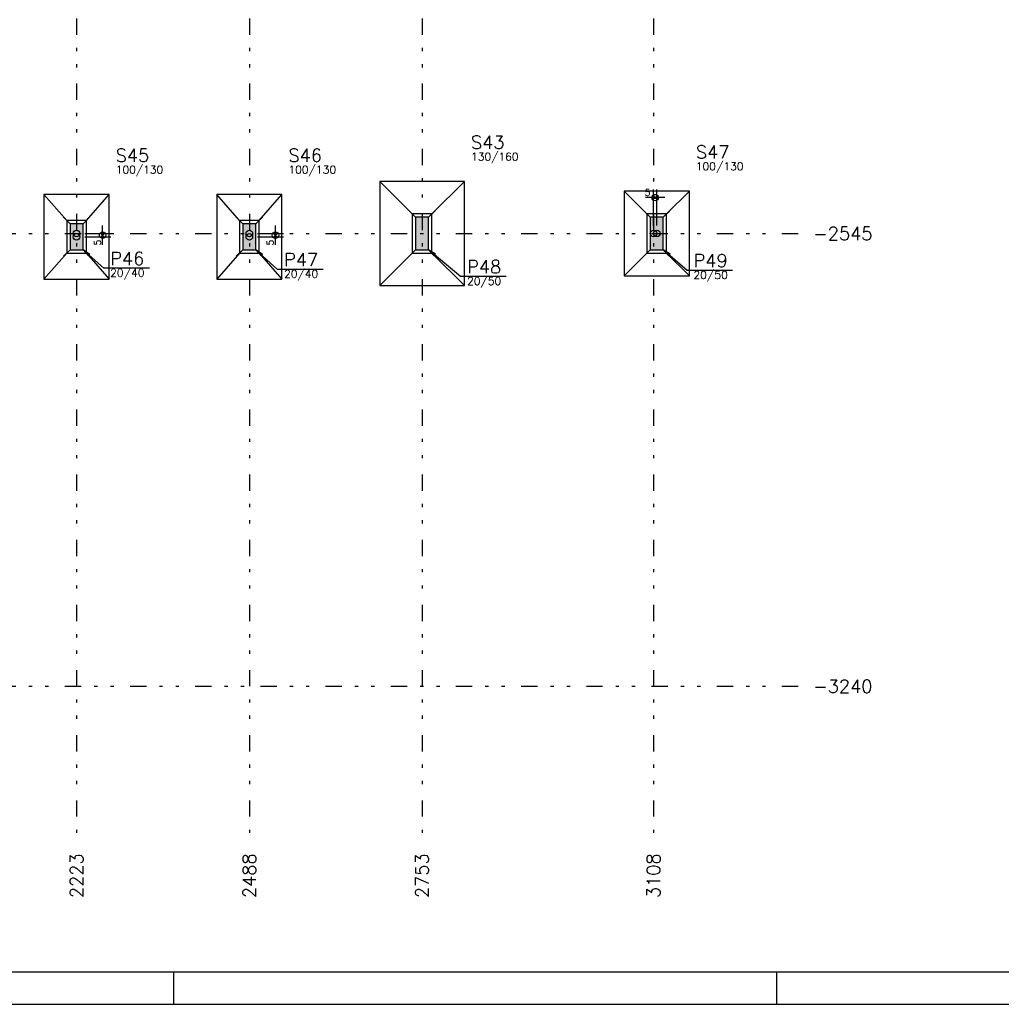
# Model space of a CAD drawing. Extents: x 0 to 119, y 0 to 84.
# Tile 7 of 11: x 59 to 89, y 0 to 30. Entities that reach past the tile are written whole.
import ezdxf

# ---------------------------------------------------------------- set-up
doc = ezdxf.new("R2010")
doc.units = 0
doc.linetypes.add('ESTILO_TQS_0004', pattern=[2, 0.5, -0.4, 0.1, -0.4, 0.1, -0.5])
for name, color, linetype in [('1', 1, 'CONTINUOUS'), ('3', 3, 'CONTINUOUS'), ('6', 6, 'CONTINUOUS'), ('8', 8, 'CONTINUOUS')]:
    doc.layers.add(name, color=color, linetype=linetype)
doc.styles.get("Standard").update_dxf_attribs({"font": 'ROMANS.SHX'})

msp = doc.modelspace()

# ---------------------------------------------------------------- linework, layer by layer
at = {"layer": '1', "linetype": 'ESTILO_TQS_0004'}
for p, q in [((60.41486, 80.26058), (60.41486, 5.26058)), ((65.71486, 80.26058), (65.71486, 5.26058)), ((71.01486, 80.26058), (71.01486, 5.26058)), ((78.11486, 80.26058), (78.11486, 5.26058)), ((10.05486, 23.66058), (82.61486, 23.66058)), ((10.05486, 9.76058), (82.61486, 9.76058))]:
    msp.add_line(p, q, dxfattribs=at)
at = {"layer": '1', "linetype": 'CONTINUOUS'}
for p, q in [((78.11486, 23.91058), (78.11486, 25.01058)), ((78.11486, 23.91058), (78.11486, 25.01058)), ((78.21486, 23.91058), (78.21486, 25.01058)), ((78.21486, 23.91058), (78.21486, 25.01058)), ((78.46486, 24.76058), (77.86486, 24.76058)), ((78.46486, 24.76058), (77.86486, 24.76058)), ((70.81486, 24.16058), (70.61486, 24.36058)), ((71.21486, 24.16058), (71.41486, 24.36058)), ((78.01486, 24.16058), (77.81486, 24.36058)), ((78.41486, 24.16058), (78.61486, 24.36058)), ((60.21486, 23.96058), (60.01486, 24.16058)), ((60.61486, 23.96058), (60.81486, 24.16058)), ((61.21486, 23.31058), (61.21486, 23.91058)), ((61.21486, 23.31058), (61.21486, 23.91058)), ((65.51486, 23.96058), (65.31486, 24.16058)), ((65.91486, 23.96058), (66.11486, 24.16058)), ((66.51486, 23.31058), (66.51486, 23.91058)), ((66.51486, 23.31058), (66.51486, 23.91058)), ((60.41486, 23.66058), (60.41486, 23.66058)), ((60.41486, 23.66058), (60.41486, 23.66058)), ((60.66486, 23.66058), (61.46486, 23.66058)), ((60.66486, 23.66058), (61.46486, 23.66058)), ((65.71486, 23.66058), (65.71486, 23.66058)), ((65.71486, 23.66058), (65.71486, 23.66058)), ((65.96486, 23.66058), (66.76486, 23.66058)), ((65.96486, 23.66058), (66.76486, 23.66058)), ((71.01486, 23.66058), (71.01486, 23.66058)), ((71.01486, 23.66058), (71.01486, 23.66058)), ((78.11486, 23.66058), (78.11486, 23.66058)), ((78.11486, 23.66058), (78.11486, 23.66058)), ((78.21486, 23.66058), (78.21486, 23.66058)), ((78.21486, 23.66058), (78.21486, 23.66058)), ((78.21486, 23.66058), (78.21486, 23.66058)), ((78.21486, 23.66058), (78.21486, 23.66058)), ((60.41486, 23.56058), (60.41486, 23.56058)), ((60.41486, 23.56058), (60.41486, 23.56058)), ((60.41486, 23.56058), (60.41486, 23.56058)), ((60.41486, 23.56058), (60.41486, 23.56058)), ((60.66486, 23.56058), (61.46486, 23.56058)), ((60.66486, 23.56058), (61.46486, 23.56058)), ((65.71486, 23.56058), (65.71486, 23.56058)), ((65.71486, 23.56058), (65.71486, 23.56058)), ((65.71486, 23.56058), (65.71486, 23.56058)), ((65.71486, 23.56058), (65.71486, 23.56058)), ((65.96486, 23.56058), (66.76486, 23.56058)), ((65.96486, 23.56058), (66.76486, 23.56058)), ((60.21486, 23.16058), (60.01486, 22.96058)), ((60.61486, 23.16058), (60.81486, 22.96058)), ((65.51486, 23.16058), (65.31486, 22.96058)), ((65.91486, 23.16058), (66.11486, 22.96058)), ((70.81486, 23.16058), (70.61486, 22.96058)), ((71.21486, 23.16058), (71.41486, 22.96058)), ((78.01486, 23.16058), (77.81486, 22.96058)), ((78.41486, 23.16058), (78.61486, 22.96058)), ((63.400002, 0), (63.400002, 1)), ((81.900002, 0), (81.900002, 1)), ((0, 0), (118.900002, 0))]:
    msp.add_line(p, q, dxfattribs=at)
for points in [[(72.31486, 25.26058), (69.71486, 25.26058)], [(69.71486, 25.26058), (69.71486, 22.06058)], [(70.71486, 24.26058), (69.71486, 25.26058)], [(71.31486, 24.26058), (72.31486, 25.26058)], [(72.31486, 22.06058), (72.31486, 25.26058)], [(61.41486, 24.86058), (59.41486, 24.86058)], [(59.41486, 24.86058), (59.41486, 22.26058)], [(60.11486, 24.06058), (59.41486, 24.86058)], [(60.71486, 24.06058), (61.41486, 24.86058)], [(61.41486, 22.26058), (61.41486, 24.86058)], [(66.71486, 24.86058), (64.71486, 24.86058)], [(64.71486, 24.86058), (64.71486, 22.26058)], [(65.41486, 24.06058), (64.71486, 24.86058)], [(66.01486, 24.06058), (66.71486, 24.86058)], [(66.71486, 22.26058), (66.71486, 24.86058)], [(79.21486, 24.96058), (77.21486, 24.96058)], [(77.21486, 24.96058), (77.21486, 22.36058)], [(77.91486, 24.26058), (77.21486, 24.96058)], [(78.51486, 24.26058), (79.21486, 24.96058)], [(79.21486, 22.36058), (79.21486, 24.96058)], [(70.71486, 23.06058), (71.31486, 23.06058), (71.31486, 24.26058), (70.71486, 24.26058), (70.71486, 23.06058)], [(77.91486, 23.06058), (78.51486, 23.06058), (78.51486, 24.26058), (77.91486, 24.26058), (77.91486, 23.06058)], [(60.11486, 23.06058), (60.71486, 23.06058), (60.71486, 24.06058), (60.11486, 24.06058), (60.11486, 23.06058)], [(65.41486, 23.06058), (66.01486, 23.06058), (66.01486, 24.06058), (65.41486, 24.06058), (65.41486, 23.06058)], [(60.11486, 23.06058), (59.41486, 22.26058)], [(62.647873, 22.592231), (61.247873, 22.592231), (60.61486, 23.16058), (60.821091, 23.01927), (60.61486, 23.16058), (60.77749, 22.970708)], [(60.71486, 23.06058), (61.41486, 22.26058)], [(65.41486, 23.06058), (64.71486, 22.26058)], [(67.979523, 22.56058), (66.579523, 22.56058), (65.91486, 23.16058), (66.120711, 23.018716), (65.91486, 23.16058), (66.07698, 22.970272)], [(66.01486, 23.06058), (66.71486, 22.26058)], [(70.71486, 23.06058), (69.71486, 22.06058)], [(73.59603, 22.339026), (72.19603, 22.339026), (71.21486, 23.16058), (71.425848, 23.026475), (71.21486, 23.16058), (71.38395, 22.976437)], [(71.31486, 23.06058), (72.31486, 22.06058)], [(77.91486, 23.06058), (77.21486, 22.36058)], [(80.542824, 22.528929), (79.142824, 22.528929), (78.41486, 23.16058), (78.623457, 23.022785), (78.41486, 23.16058), (78.580685, 22.973492)], [(78.51486, 23.06058), (79.21486, 22.36058)], [(59.41486, 22.26058), (61.41486, 22.26058)], [(64.71486, 22.26058), (66.71486, 22.26058)], [(77.21486, 22.36058), (79.21486, 22.36058)], [(69.71486, 22.06058), (72.31486, 22.06058)]]:
    msp.add_lwpolyline(points, dxfattribs=at)
for centre, radius in [((78.16486, 24.76058), 0.1), ((78.16486, 24.76058), 0.1), ((78.11486, 24.76058), 0.04), ((78.11486, 24.76058), 0.04), ((78.21486, 24.76058), 0.04), ((78.21486, 24.76058), 0.04), ((78.11486, 24.76058), 0.02), ((78.11486, 24.76058), 0.02), ((78.21486, 24.76058), 0.02), ((78.21486, 24.76058), 0.02), ((60.41486, 23.66058), 0.1), ((60.41486, 23.66058), 0.1), ((60.41486, 23.56058), 0.1), ((60.41486, 23.56058), 0.1), ((61.21486, 23.61058), 0.1), ((61.21486, 23.61058), 0.1), ((61.21486, 23.66058), 0.04), ((61.21486, 23.66058), 0.04), ((61.21486, 23.56058), 0.04), ((61.21486, 23.56058), 0.04), ((61.21486, 23.66058), 0.02), ((61.21486, 23.66058), 0.02), ((61.21486, 23.56058), 0.02), ((61.21486, 23.56058), 0.02), ((65.71486, 23.66058), 0.1), ((65.71486, 23.66058), 0.1), ((65.71486, 23.56058), 0.1), ((65.71486, 23.56058), 0.1), ((66.51486, 23.61058), 0.1), ((66.51486, 23.61058), 0.1), ((66.51486, 23.66058), 0.04), ((66.51486, 23.66058), 0.04), ((66.51486, 23.56058), 0.04), ((66.51486, 23.56058), 0.04), ((66.51486, 23.66058), 0.02), ((66.51486, 23.66058), 0.02), ((66.51486, 23.56058), 0.02), ((66.51486, 23.56058), 0.02), ((78.11486, 23.66058), 0.1), ((78.11486, 23.66058), 0.1), ((78.21486, 23.66058), 0.1), ((78.21486, 23.66058), 0.1)]:
    msp.add_circle(centre, radius, dxfattribs=at)
for points in [[(60.21486, 23.16058), (60.61486, 23.16058), (60.61486, 23.96058)], [(60.21486, 23.16058), (60.61486, 23.96058), (60.21486, 23.96058)], [(60.21486, 23.16058), (60.21486, 23.96058), (60.21486, 23.16058)], [(65.51486, 23.16058), (65.91486, 23.16058), (65.91486, 23.96058)], [(65.51486, 23.16058), (65.91486, 23.96058), (65.51486, 23.96058)], [(65.51486, 23.16058), (65.51486, 23.96058), (65.51486, 23.16058)], [(70.81486, 23.16058), (71.21486, 23.16058), (71.21486, 24.16058)], [(70.81486, 23.16058), (71.21486, 24.16058), (70.81486, 24.16058)], [(70.81486, 23.16058), (70.81486, 24.16058), (70.81486, 23.16058)], [(78.01486, 23.16058), (78.41486, 23.16058), (78.41486, 24.16058)], [(78.01486, 23.16058), (78.41486, 24.16058), (78.01486, 24.16058)], [(78.01486, 23.16058), (78.01486, 24.16058), (78.01486, 23.16058)]]:
    msp.add_solid(points, dxfattribs=at)
at = {"layer": '6', "linetype": 'CONTINUOUS'}
for points in [[(60.21486, 23.16058), (60.61486, 23.16058), (60.61486, 23.96058), (60.21486, 23.96058), (60.21486, 23.16058)], [(65.51486, 23.16058), (65.91486, 23.16058), (65.91486, 23.96058), (65.51486, 23.96058), (65.51486, 23.16058)], [(70.81486, 23.16058), (71.21486, 23.16058), (71.21486, 24.16058), (70.81486, 24.16058), (70.81486, 23.16058)], [(78.01486, 23.16058), (78.41486, 23.16058), (78.41486, 24.16058), (78.01486, 24.16058), (78.01486, 23.16058)]]:
    msp.add_lwpolyline(points, dxfattribs=at)
at = {"layer": '8', "linetype": 'CONTINUOUS'}
msp.add_line((2.5, 1), (117.900002, 1), dxfattribs=at)

# ---------------------------------------------------------------- texts
at = {"layer": '1', "linetype": 'CONTINUOUS'}
for s, height, p in [('5', 0.2, (77.848193, 24.82058)), ('5', 0.2, (77.848193, 24.82058)), ('-2545', 0.4, (83.01486, 23.46058)), ('-3240', 0.4, (83.01486, 9.56058))]:
    msp.add_text(s, height=height, dxfattribs=at).set_placement(p)
for s, height, p in [('5', 0.2, (61.15486, 23.293913)), ('5', 0.2, (61.15486, 23.293913)), ('5', 0.2, (66.45486, 23.293913)), ('5', 0.2, (66.45486, 23.293913)), ('2223', 0.4, (60.61486, 3.26058)), ('2488', 0.4, (65.91486, 3.26058)), ('2753', 0.4, (71.21486, 3.26058)), ('3108', 0.4, (78.31486, 3.26058))]:
    msp.add_text(s, height=height, rotation=90, dxfattribs=at).set_placement(p)
at = {"layer": '3', "linetype": 'CONTINUOUS'}
for s, p in [('130/160', (72.51486, 25.90058)), ('100/130', (61.61486, 25.50058)), ('100/130', (66.91486, 25.50058)), ('100/130', (79.41486, 25.60058)), ('20/40', (61.447873, 22.332231)), ('20/40', (66.779523, 22.30058)), ('20/50', (79.342824, 22.268929)), ('20/50', (72.39603, 22.079026))]:
    msp.add_text(s, height=0.24, dxfattribs=at).set_placement(p)
at = {"layer": '6', "linetype": 'CONTINUOUS'}
for s, p in [('S43', (72.51486, 26.26058)), ('S47', (79.41486, 25.96058)), ('S45', (61.61486, 25.86058)), ('S46', (66.91486, 25.86058)), ('P46', (61.447873, 22.692231)), ('P47', (66.779523, 22.66058)), ('P49', (79.342824, 22.628929)), ('P48', (72.39603, 22.439026))]:
    msp.add_text(s, height=0.4, dxfattribs=at).set_placement(p)

doc.saveas('drawing.dxf')
